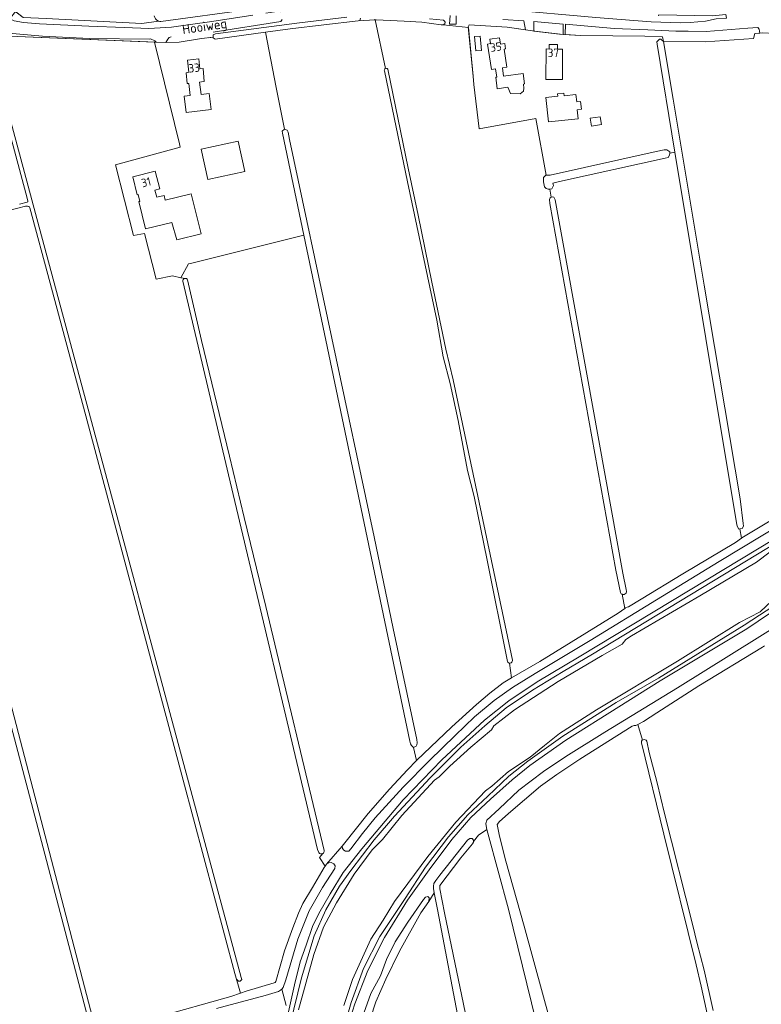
# Model space of a CAD drawing. Header units: metres. Extents: x 209813 to 223847, y 571801 to 587119.
# Tile 180 of 256: x 216681 to 217034, y 577986 to 578454. Entities that reach past the tile are written whole.
import ezdxf
from ezdxf.enums import TextEntityAlignment as Align

# ---------------------------------------------------------------- set-up
doc = ezdxf.new("R2010")
doc.units = ezdxf.units.M
for name, color, linetype, lineweight in [('B-RO-GR-GRAS-GV', 8, 'Continuous', 0), ('B-RO-GR-GROENVOORZIENING-GV', 8, 'Continuous', 0), ('B-RO-OG-BEBOUWING-GV', 8, 'Continuous', 0), ('B-RO-OG-BEBOUWING-T18', 8, 'Continuous', 0), ('B-RO-OG-TERREIN_CULTUURSCHEIDING-GV', 8, 'Continuous', 0), ('B-RO-OG-TERREIN_ERF-GV', 8, 'Continuous', 0), ('B-RO-OG-TOPOGRAFIE-T18', 8, 'Continuous', 0), ('B-RO-OG-WEG-GV', 8, 'Continuous', 0), ('B-RO-VH-ONVERHARD-GV', 8, 'Continuous', 0)]:
    doc.layers.add(name, color=color, linetype=linetype, lineweight=lineweight)
doc.styles.add('NLCS-ISO-M200-T18', font='txt', dxfattribs={"height": 0.36})

msp = doc.modelspace()

# ---------------------------------------------------------------- linework, layer by layer
at = {"layer": 'B-RO-GR-GRAS-GV', "flags": 128}
for points in [[(216711.926, 578572.776), (216711.334, 578572.295), (216670.48, 578537.651), (216655.466, 578525.397), (216654.534, 578524.237), (216654.127, 578523.174), (216654.28, 578521.209), (216667.171, 578471.795), (216668.968, 578467.082), (216672.623, 578462.846), (216682.849, 578455.071), (216693.702, 578454.58), (216739.326, 578452.349), (216747.176, 578453.443)], [(216855.154, 578430.963), (216850.173, 578454.063), (216842.053, 578453.493), (216825.714, 578451.577), (216809.8, 578449.763), (216798.007, 578448.123), (216803.114, 578421.888), (216807.078, 578402.004), (216808.417, 578401.632), (216808.823, 578400.595), (216809.456, 578397.113), (216849.671, 578208.351), (216858.804, 578164.717), (216869.962, 578111.903), (216870.145, 578110.368), (216870.053, 578109.475), (216869.68, 578108.731), (216868.467, 578108.21)], [(216933.207, 578373.578), (216932.421, 578373.466), (216931.446, 578373.826), (216930.673, 578374.651), (216930.247, 578377.055), (216930.163, 578378.053), (216930.205, 578379.117), (216931.264, 578380.256), (216931.536, 578380.233), (216926.591, 578407.095), (216899.651, 578402.204), (216897.111, 578423.216), (216896.806, 578427.206), (216894.528, 578450.344), (216882.497, 578451.629), (216881.656, 578451.629), (216872.315, 578452.856), (216863.921, 578453.43), (216850.626, 578454.005), (216850.173, 578454.063)], [(216757.797, 578331.459), (216753.846, 578332.313), (216746.098, 578330.799), (216740.573, 578352.52), (216735.217, 578351.531), (216726.742, 578385.035), (216757.555, 578393.446), (216757.179, 578395.042), (216745.26, 578443.406), (216672.161, 578446.491), (216676.797, 578428.494), (216671.132, 578426.899), (216688.745, 578361.945), (216786.523, 577998.852), (216786.752, 577997.883), (216786.083, 577997.126), (216785.293, 577997.126), (216784.857, 577997.448), (216784.517, 577997.818), (216784.351, 577998.089)], [(216913.064, 578149.069), (216903.408, 578197.249), (216897.296, 578227.53), (216894.174, 578239.834), (216889.702, 578263.554), (216885.813, 578281.148), (216882.532, 578293.915), (216879.516, 578311.337), (216865.589, 578376.967), (216854.57, 578429.804)], [(216856.145, 578430.574), (216865.848, 578383.469), (216870.61, 578361.244), (216877.093, 578329.361), (216883.84, 578297.479), (216887.279, 578282.927), (216899.053, 578227.629), (216915.435, 578149.695)], [(216681.093, 578366.397), (216684.81, 578367.302), (216685.053, 578367.545), (216685.092, 578367.823), (216684.77, 578369.243), (216673.327, 578411.93)], [(217023.606, 578212.094), (217023.143, 578212.017), (217022.514, 578213.087), (217022.211, 578214.072), (216992.717, 578391.19), (216990.233, 578390.673), (216990.133, 578389.735), (216989.555, 578388.637), (216988.064, 578388.235), (216937.771, 578377.19), (216934.669, 578376.467), (216934.937, 578375.344), (216934.12, 578373.709), (216933.207, 578373.578), (216933.937, 578369.716), (216934.415, 578369.849), (216935.139, 578369.696), (216935.535, 578369.073), (216935.729, 578368.514), (216950.78, 578285.538), (216968.026, 578190.966), (216969.542, 578183.272), (216969.62, 578182.252), (216969.478, 578181.57), (216968.993, 578181.192), (216968.516, 578180.906), (216967.83, 578180.906), (216967.561, 578181.023), (216968.981, 578174.313), (216969.225, 578174.494), (216969.948, 578174.885), (216970.675, 578175.043), (216976.691, 578178.739), (216996.489, 578190.641), (217021.594, 578205.586), (217024.323, 578207.659)], [(216967.561, 578181.023), (216967.144, 578181.204), (216966.836, 578181.819), (216964.649, 578192.48), (216933.283, 578366.684), (216933.043, 578368.677), (216933.331, 578369.413), (216933.937, 578369.716)], [(216723.887, 577972.499), (216724.152, 577973.177), (216724.637, 577973.784), (216726.028, 577974.302), (216729.5, 577975.292), (216746.508, 577979.996), (216781.506, 577989.766), (216786.132, 577991.458), (216783.526, 578000.773), (216758.886, 578092.707), (216713.235, 578263.502), (216695.731, 578328.9), (216685.952, 578364.716), (216685.642, 578365.255), (216685.441, 578365.364), (216684.947, 578365.47), (216683.965, 578365.429), (216680.35, 578364.481), (216618.19, 578348.906)], [(216825.237, 578057.73), (216823.773, 578055.966), (216826.453, 578051.737), (216827.112, 578052.654), (216834.554, 578061.271), (216835.092, 578062.067), (216846.881, 578076.863), (216857.018, 578088.304), (216865.563, 578097.624), (216869.835, 578101.956), (216868.42, 578108.19), (216867.496, 578109.114), (216866.994, 578109.853), (216866.656, 578111.163), (216816.331, 578351.75), (216763.102, 578338.401), (216761.462, 578338.01), (216757.797, 578331.459), (216759.95, 578331.131)], [(216652.972, 577953.384), (216715.741, 577971.349), (216630.917, 578293.707), (216619.755, 578339.485)], [(216621.839, 578340.22), (216646.893, 578242.552), (216667.61, 578164.129), (216717.893, 577971.91)], [(216823.445, 578058.192), (216822.851, 578059.696), (216780.495, 578237.766), (216758.728, 578329.782)], [(216761.03, 578330.464), (216767.672, 578301.565), (216780.937, 578246.594), (216787.935, 578217.46), (216798.204, 578175.173), (216825.986, 578059.289)], [(216915.034, 578141.219), (216928.508, 578149.112), (216965.786, 578171.945), (216968.981, 578174.313)], [(217035.268, 578156.541), (217034.396, 578155.89), (217004.017, 578137.438), (216984.07, 578124.666), (216977.802, 578120.517), (216975.053, 578119.036), (216977.298, 578111.703)], [(216869.835, 578101.956), (216886.723, 578117.916), (216898.43, 578128.591), (216904.739, 578134.033), (216911.097, 578138.913), (216915.034, 578141.219), (216914.028, 578148.257)], [(216975.053, 578119.036), (216974.18, 578118.566), (216973.322, 578118.615), (216972.377, 578118.299), (216947.457, 578102.628), (216936.535, 578095.406), (216928.848, 578089.812), (216913.645, 578076.876), (216909.224, 578072.809), (216908.34, 578071.784), (216908.275, 578071.54), (216909.318, 578066.1), (216912.389, 578054.106), (216921.032, 578023.301), (216929.723, 577991.37), (216936.11, 577968.326)], [(217068.035, 577699.963), (217067.575, 577700.062), (217066.846, 577700.791), (217066.44, 577701.929), (217066.042, 577703.588), (217052.378, 577773.137), (217030.316, 577879.337), (217005.271, 577994.754), (217002.862, 578004.84), (216987.499, 578067.013), (216976.778, 578110.323)], [(216979.341, 578111.169), (216980.505, 578105.72), (216984.305, 578091.41), (216987.77, 578076.756), (217001.256, 578023.517), (217003.206, 578015.605), (217006.628, 578002.341), (217010.878, 577983.097)], [(216929.038, 577968.792), (216913.617, 578031.33), (216903.731, 578067.487), (216903.318, 578069.164), (216899.317, 578066.455), (216896.94, 578063.52), (216896.94, 578063.1), (216896.467, 578062.424), (216890.859, 578055.747), (216881.022, 578042.594), (216880.916, 578042.31), (216880.916, 578041.065), (216883.168, 578029.585), (216896.266, 577966.418)], [(216786.132, 577991.458), (216788.786, 577992.397), (216802.14, 577996.274), (216802.639, 577996.551), (216802.966, 577996.985), (216807.08, 578011.501), (216811.046, 578022.529), (216813.693, 578029.413), (216815.877, 578033.95), (216820.353, 578041.561), (216825.988, 578051.089), (216826.453, 578051.737)], [(216890.031, 577977.911), (216879.781, 578031.124), (216878.285, 578039.163), (216875.752, 578034.914), (216871.965, 578029.546), (216861.801, 578011.423), (216855.308, 577998.042), (216850.553, 577987.309), (216845.488, 577971.75)], [(216807.83, 577985.618), (216805.847, 577993.33), (216805.153, 577992.813), (216804.176, 577992.209), (216797.966, 577990.313), (216774.774, 577984.063)]]:
    msp.add_lwpolyline(points, dxfattribs=at)
at = {"layer": 'B-RO-GR-GRAS-GV'}
msp.add_lwpolyline([(216747.176, 578453.443, -0.2476651), (216745.087, 578455.972)], format="xyb", dxfattribs=at)
at = {"layer": 'B-RO-GR-GRAS-GV', "flags": 128}
msp.add_lwpolyline([(217040.638, 578444.52), (217040.12, 578447.588), (217034.509, 578447.87), (217030.749, 578447.452), (217030.156, 578445.185), (217007.063, 578443.539), (216987.246, 578443.711), (216991.932, 578416.352), (217006.603, 578327.863), (217023.78, 578226.327), (217025.206, 578214.601), (217025.261, 578213.326), (217024.74, 578212.283), (217023.606, 578212.094), (217024.323, 578207.659), (217024.509, 578207.811), (217069.718, 578234.929), (217069.963, 578236.452), (217069.925, 578238.716)], close=True, dxfattribs=at)
at = {"layer": 'B-RO-GR-GRAS-GV'}
for centre, radius, start, end in [((216855.393, 578430.116), 0.881, 31.37187, 200.53523), ((216759.943, 578329.911), 1.22, 26.95233, 183.34649), ((216914.228, 578149.473), 1.232, 199.13116, 0.96341), ((216978.103, 578110.61), 1.358, 24.3272, 194.80565), ((216824.607, 578058.993), 1.411, 214.58034, 12.42257)]:
    msp.add_arc(centre, radius, start, end, dxfattribs=at)
at = {"layer": 'B-RO-GR-GROENVOORZIENING-GV', "flags": 128}
for points in [[(217167.068, 578242.711), (217164.915, 578243.976), (217162.133, 578244.533), (217159.142, 578243.628), (217142.934, 578234.86), (217089.053, 578204.111), (217043.504, 578175.814), (217026.849, 578164.515), (216985.743, 578139.863), (216966.002, 578127.566), (216940.778, 578111.623), (216923.78, 578099.614), (216915.303, 578092.769), (216905.042, 578083.566), (216895.754, 578074.858), (216886.728, 578064.442), (216875.799, 578050.107), (216865.581, 578035.61), (216854.621, 578017.92), (216846.694, 578002.179), (216840.53, 577986.401), (216835.035, 577968.969)], [(216833.642, 577969.32), (216838.754, 577987.002), (216844.643, 578003.117), (216852.422, 578018.374), (216864.384, 578036.403), (216874.128, 578051.348), (216885.13, 578065.701), (216894.289, 578076.165), (216903.741, 578084.988), (216913.816, 578094.508), (216922.84, 578101.631), (216939.478, 578113.562), (216964.767, 578129.538), (216984.958, 578141.067), (217025.717, 578166.256), (217061.116, 578189.497)], [(217038.753, 578177.856), (217033.309, 578172.667), (217023.369, 578167.513), (216993.927, 578149.175), (216955.358, 578126.051), (216937.862, 578114.778), (216930.652, 578109.191), (216923.851, 578103.641), (216913.644, 578096.835), (216905.744, 578089.832), (216902.734, 578087.544), (216888.582, 578072.626), (216875.219, 578056.375), (216859.439, 578034.97), (216853.939, 578026.166), (216848.108, 578017.151), (216839.445, 577997.857), (216835.299, 577985.617)], [(216843.938, 577979.628), (216848.213, 577991.218), (216852.745, 577999.668), (216855.509, 578007.338), (216859.714, 578015.764), (216865.664, 578025.15), (216873.187, 578035.966), (216874.145, 578037.005), (216875.235, 578037.343), (216875.905, 578036.737), (216875.752, 578034.914), (216878.285, 578039.163), (216878.006, 578041.183), (216878.006, 578042.329), (216878.137, 578043.515), (216878.996, 578044.989), (216880.901, 578047.423), (216894.135, 578064.174), (216895.13, 578064.988), (216896.307, 578064.988), (216896.94, 578064.074), (216896.94, 578063.52), (216899.317, 578066.455), (216903.318, 578069.164), (216903.123, 578069.959), (216902.828, 578072.067), (216903.296, 578073.63), (216909.224, 578078.988), (216918.541, 578087.853), (216930.277, 578096.737), (216940.835, 578103.909), (216959.421, 578115.401), (216993.893, 578136.55), (217058.701, 578176.943)]]:
    msp.add_lwpolyline(points, dxfattribs=at)
at = {"layer": 'B-RO-OG-BEBOUWING-GV', "flags": 128}
for points in [[(216900.088, 578446.311), (216897.439, 578446.054), (216898.101, 578439.238), (216900.75, 578439.495)], [(216911.55, 578440.123), (216912.138, 578440.209), (216911.774, 578442.709), (216909.764, 578442.417), (216909.327, 578445.421), (216904.737, 578444.754), (216905.034, 578442.716), (216903.677, 578442.519), (216905.432, 578430.45), (216907.424, 578430.739), (216907.99, 578426.84), (216907.523, 578426.777), (216908.264, 578421.28), (216913.233, 578421.95), (216914.619, 578419.018), (216919.099, 578418.777), (216920.646, 578420.15), (216920.935, 578421.507), (216920.68, 578423.495), (216921.209, 578423.563), (216920.571, 578428.537), (216911.265, 578427.282), (216910.693, 578431.215), (216912.801, 578431.521)], [(216936.952, 578440.045), (216936.966, 578442.332), (216932.934, 578442.357), (216932.919, 578440.156), (216931.424, 578440.166), (216931.331, 578425.717), (216939.215, 578425.667), (216939.306, 578440.03)], [(216766.729, 578424.413), (216767.634, 578424.548), (216768.971, 578424.637), (216768.444, 578430.946), (216766.816, 578430.81), (216766.432, 578435.411), (216761.03, 578434.858), (216761.597, 578429.129), (216760.371, 578428.886), (216760.884, 578423.698), (216761.635, 578423.724), (216762.302, 578418.011), (216759.376, 578417.67), (216760.272, 578409.989), (216772.233, 578411.385), (216771.336, 578419.067), (216767.394, 578418.607)], [(216931.405, 578417.118), (216932.622, 578405.467), (216946.655, 578406.933), (216946.201, 578411.28), (216948.255, 578411.495), (216947.862, 578415.256), (216946.03, 578415.065), (216945.672, 578418.488), (216940.115, 578417.907), (216939.977, 578419.224), (216936.889, 578418.902), (216937.014, 578417.704)], [(216953.069, 578403.549), (216957.745, 578404.285), (216957.169, 578407.947), (216952.493, 578407.211)], [(216767.492, 578352.305), (216762.79, 578371.36), (216750.424, 578368.309), (216749.864, 578370.579), (216746.35, 578369.677), (216745.483, 578373.057), (216747.749, 578373.639), (216745.586, 578382.065), (216735.008, 578379.368), (216737.098, 578370.923), (216737.466, 578371.014), (216738.281, 578367.722), (216737.856, 578367.617), (216741.065, 578354.648), (216753.494, 578357.715), (216755.929, 578349.452)]]:
    msp.add_lwpolyline(points, close=True, dxfattribs=at)
at = {"layer": 'B-RO-OG-TERREIN_CULTUURSCHEIDING-GV', "flags": 128}
for points in [[(217235.092, 578323.133), (216953.465, 578152.595), (216939.638, 578144.297), (216925.057, 578135.358), (216912.443, 578127.09), (216902.36, 578118.473), (216890.874, 578108.265), (216876.379, 578093.724), (216859.401, 578075.502), (216849.774, 578064.29), (216838.625, 578049.633), (216833.298, 578042.245), (216826.701, 578031.091), (216821.217, 578018.668), (216815.143, 577998.776), (216809.809, 577976.738)], [(216808.021, 577978.186), (216811.833, 577995.386), (216814.584, 578006.3), (216817.407, 578014.267), (216820.422, 578023.074), (216823.368, 578029.339), (216828.828, 578038.68), (216835.043, 578048.695), (216843.781, 578060.065), (216863.49, 578083.253), (216881.941, 578102.265), (216902.166, 578121.106), (216913.708, 578130.348), (216927.204, 578139.441), (216947.269, 578151.315), (217000, 578183.108), (217103.559, 578245.757)], [(217044.496, 578215.043), (217013.803, 578196.646), (216983.895, 578178.282), (216952.368, 578159.016), (216926.225, 578143.375), (216915.508, 578136.67), (216906.78, 578130.517), (216897.483, 578122.673), (216888.241, 578113.945), (216875.989, 578101.956), (216863.521, 578089.297), (216850.126, 578074.784), (216844.249, 578067.345), (216838.556, 578059.971), (216837.649, 578058.966), (216836.673, 578058.907), (216836.063, 578058.96), (216835.287, 578059.376), (216834.644, 578060.194), (216834.554, 578061.271), (216827.112, 578052.654), (216828.176, 578053.328), (216829.3, 578053.482), (216830.525, 578052.869), (216831.12, 578051.877), (216831.008, 578050.704), (216825.226, 578041.656), (216818.869, 578030.472), (216813.389, 578017.098), (216807.743, 577997.695), (216806.457, 577994.123), (216805.847, 577993.33), (216807.83, 577985.618)], [(216813.805, 577983.444), (216820.993, 578009.792), (216825.701, 578022.773), (216831.822, 578034.342), (216840.152, 578047.911), (216848.848, 578059.519), (216853.619, 578064.38), (216862.817, 578075.923), (216878.358, 578092.588), (216880.62, 578094.294), (216885.759, 578099.37), (216895.644, 578108.325), (216905.562, 578116.615), (216906.635, 578118.535), (216916.384, 578126.134), (216937.203, 578139.512), (216958.061, 578151.827), (216967.597, 578157.34), (216969.397, 578159.478), (216972.109, 578161.287), (217004.597, 578180.306), (217031.574, 578196.303), (217038.048, 578201.189)]]:
    msp.add_lwpolyline(points, dxfattribs=at)
at = {"layer": 'B-RO-OG-TERREIN_ERF-GV', "flags": 128}
for points in [[(216939.601, 578447.108), (216926.092, 578448.578), (216912.987, 578450.457), (216894.932, 578451.692), (216894.486, 578450.772), (216896.806, 578427.206), (216897.111, 578423.216), (216899.651, 578402.204), (216926.591, 578407.095), (216931.536, 578380.233), (216932.422, 578380.16), (216933.339, 578380.211), (216983.869, 578391.479), (216987.562, 578392.291), (216988.847, 578392.291), (216990.303, 578391.319), (216990.233, 578390.673), (216992.717, 578391.19), (216984.23, 578442.47), (216984.096, 578443.605), (216985.353, 578444.863), (216986, 578444.848), (216987.246, 578443.711), (216986.879, 578445.867), (216978.361, 578446.224), (216947.937, 578446.5)], [(216767.668, 578445.105), (216756.97, 578443.465), (216750.73, 578443.175), (216745.26, 578443.406), (216757.179, 578395.042), (216757.555, 578393.446), (216726.742, 578385.035), (216735.217, 578351.531), (216740.573, 578352.52), (216746.098, 578330.799), (216753.846, 578332.313), (216757.797, 578331.459), (216761.462, 578338.01), (216763.102, 578338.401), (216816.331, 578351.75), (216806.076, 578400.085), (216805.981, 578401.181), (216807.078, 578402.004), (216803.114, 578421.888), (216798.007, 578448.123), (216774.078, 578444.792), (216773.151, 578445.442), (216773.151, 578445.801)], [(216898.101, 578439.238), (216897.439, 578446.054), (216900.088, 578446.311), (216900.75, 578439.495)], [(216912.138, 578440.209), (216911.55, 578440.123), (216912.801, 578431.521), (216910.693, 578431.215), (216911.265, 578427.282), (216920.571, 578428.537), (216921.209, 578423.563), (216920.68, 578423.495), (216920.935, 578421.507), (216920.646, 578420.15), (216919.099, 578418.777), (216914.619, 578419.018), (216913.233, 578421.95), (216908.264, 578421.28), (216907.523, 578426.777), (216907.99, 578426.84), (216907.424, 578430.739), (216905.432, 578430.45), (216903.677, 578442.519), (216905.034, 578442.716), (216904.737, 578444.754), (216909.327, 578445.421), (216909.764, 578442.417), (216911.774, 578442.709)], [(216931.331, 578425.717), (216931.424, 578440.166), (216932.919, 578440.156), (216932.934, 578442.357), (216936.966, 578442.332), (216936.952, 578440.045), (216939.306, 578440.03), (216939.215, 578425.667)], [(216761.635, 578423.724), (216760.884, 578423.698), (216760.371, 578428.886), (216761.597, 578429.129), (216761.03, 578434.858), (216766.432, 578435.411), (216766.816, 578430.81), (216768.444, 578430.946), (216768.971, 578424.637), (216767.634, 578424.548), (216766.729, 578424.413), (216767.394, 578418.607), (216771.336, 578419.067), (216772.233, 578411.385), (216760.272, 578409.989), (216759.376, 578417.67), (216762.302, 578418.011)], [(216936.889, 578418.902), (216939.977, 578419.224), (216940.115, 578417.907), (216945.672, 578418.488), (216946.03, 578415.065), (216947.862, 578415.256), (216948.255, 578411.495), (216946.201, 578411.28), (216946.655, 578406.933), (216932.622, 578405.467), (216931.405, 578417.118), (216937.014, 578417.704)], [(216957.169, 578407.947), (216957.745, 578404.285), (216953.069, 578403.549), (216952.493, 578407.211)], [(216767.431, 578392.54), (216785.028, 578396.383), (216788.18, 578381.951), (216770.583, 578378.108)]]:
    msp.add_lwpolyline(points, close=True, dxfattribs=at)
at = {"layer": 'B-RO-OG-WEG-GV', "flags": 128}
for points in [[(216798.28, 578457.264), (216804.43, 578458.21), (216805.342, 578457.854), (216817.244, 578459.611), (216818.268, 578460.664), (216830.42, 578462.473), (216841.143, 578463.584), (216846.831, 578464.18), (216859.605, 578463.784), (216866.859, 578463.353), (216912.142, 578458.99), (216955.135, 578455.113), (216973.193, 578453.763), (216981.501, 578453.096), (216995.276, 578452.642), (217000, 578452.705), (217007.201, 578453.404), (217012.349, 578454.47), (217017.169, 578454.873), (217016.955, 578456.498), (217010.618, 578455.848), (216985.028, 578456.413), (216984.988, 578455.858)], [(216747.176, 578453.443), (216739.326, 578452.349), (216693.702, 578454.58), (216682.849, 578455.071), (216679.117, 578457.908), (216676.483, 578454.444), (216678.502, 578453.608), (216682.929, 578452.83), (216690.681, 578452.099), (216713.994, 578450.942), (216731.002, 578450.337), (216742.58, 578449.835), (216753.365, 578450.572), (216772.514, 578453.225), (216792.096, 578456.229)], [(216790.223, 578458.927), (216748.326, 578453.178)], [(216773.151, 578445.801), (216773.151, 578446.833), (216774.349, 578447.366), (216814.284, 578452.548), (216836.655, 578455.315)], [(216806.047, 578454.111), (216805.379, 578453.224), (216773.235, 578448.079)], [(216843.217, 578454.749), (216842.919, 578453.779), (216842.053, 578453.493), (216850.173, 578454.063), (216849.691, 578454.235)], [(216876.104, 578454.513), (216882.664, 578453.799), (216883.187, 578453.44), (216883.518, 578452.836), (216883.324, 578452.081), (216882.497, 578451.629), (216894.528, 578450.344), (216894.486, 578450.772), (216894.932, 578451.692), (216912.987, 578450.457), (216921.734, 578449.203), (216920.871, 578453.569), (216910.946, 578454.112)], [(216888.742, 578455.864), (216888.7, 578451.901), (216885.607, 578451.934), (216885.934, 578456.085)], [(216753.196, 578445.957), (216752.206, 578445.589), (216751.619, 578444.788), (216750.73, 578443.175), (216756.97, 578443.465), (216767.668, 578445.105)], [(216770.925, 578445.518), (216773.151, 578445.801)]]:
    msp.add_lwpolyline(points, dxfattribs=at)
at = {"layer": 'B-RO-OG-WEG-GV'}
msp.add_lwpolyline([(216748.326, 578453.178, -0.0846615), (216747.176, 578453.443)], format="xyb", dxfattribs=at)
at = {"layer": 'B-RO-OG-WEG-GV', "flags": 128}
for points in [[(216925.653, 578448.641), (216937.808, 578447.239), (216939.601, 578447.108), (216939.632, 578451.995), (216925.653, 578453.168)], [(216940.633, 578451.911), (216940.602, 578447.035), (216947.937, 578446.5), (216978.361, 578446.224), (216986.879, 578445.867), (216987.246, 578443.711), (217007.063, 578443.539), (217030.156, 578445.185), (217030.749, 578447.452), (217033.081, 578447.706), (217032.847, 578449.619), (217032.166, 578450.409), (217027.316, 578450.052), (217007.618, 578448.45), (216999.028, 578448.587), (216993.094, 578448.689), (216979.808, 578449.204), (216963.78, 578449.964)], [(216746.04, 578443.373), (216745.411, 578443.999), (216743.422, 578444.951), (216743.017, 578444.893), (216714.39, 578445.115), (216692.01, 578446.3), (216672.364, 578448.056), (216665.422, 578448.484), (216644.576, 578450.478), (216636.789, 578450.65), (216636.753, 578448.679), (216664.817, 578446.812), (216672.161, 578446.491)]]:
    msp.add_lwpolyline(points, close=True, dxfattribs=at)
at = {"layer": 'B-RO-VH-ONVERHARD-GV', "flags": 128}
for points in [[(217061.116, 578189.497), (217025.717, 578166.256), (216984.958, 578141.067), (216964.767, 578129.538), (216939.478, 578113.562), (216922.84, 578101.631), (216913.816, 578094.508), (216903.741, 578084.988), (216894.289, 578076.165), (216885.13, 578065.701), (216874.128, 578051.348), (216864.384, 578036.403), (216852.422, 578018.374), (216844.643, 578003.117), (216838.754, 577987.002), (216833.642, 577969.32)], [(216835.035, 577968.969), (216840.53, 577986.401), (216846.694, 578002.179), (216854.621, 578017.92), (216865.581, 578035.61), (216875.799, 578050.107), (216886.728, 578064.442), (216895.754, 578074.858), (216905.042, 578083.566), (216915.303, 578092.769), (216923.78, 578099.614), (216940.778, 578111.623), (216966.002, 578127.566), (216985.743, 578139.863), (217026.849, 578164.515), (217043.504, 578175.814)]]:
    msp.add_lwpolyline(points, dxfattribs=at)

# ---------------------------------------------------------------- texts
at = {"layer": 'B-RO-OG-BEBOUWING-T18', "style": 'NLCS-ISO-M200-T18'}
for s, rotation, p in [('35', 8.3, (216907.607, 578441.129)), ('37', 359.6, (216934.925, 578438.345)), ('33', 5.8, (216764.138, 578431.155)), ('31', 14.3, (216741.285, 578376.84))]:
    msp.add_text(s, height=4, rotation=rotation, dxfattribs=at).set_placement(p, align=Align.MIDDLE)
at = {"layer": 'B-RO-OG-TOPOGRAFIE-T18', "style": 'NLCS-ISO-M200-T18'}
msp.add_text('Hooiweg', height=4.5, rotation=8.4, dxfattribs=at).set_placement((216769.184, 578450.234), align=Align.MIDDLE)

doc.saveas('drawing.dxf')
